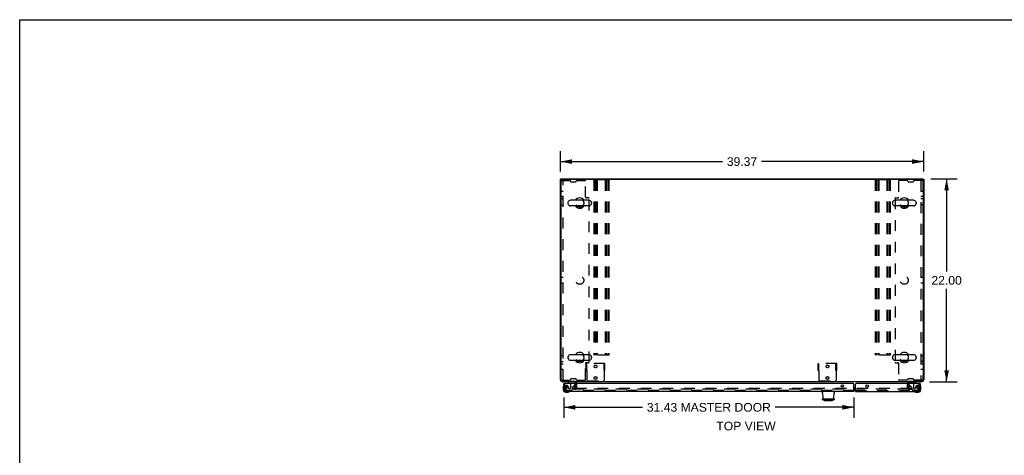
# Model space of a CAD drawing. Header units: inches. Extents: x 0 to 213, y 0 to 138.
# Tile 26 of 38: x 0 to 107, y 91 to 138. Entities that reach past the tile are written whole.
import ezdxf

# ---------------------------------------------------------------- set-up
doc = ezdxf.new("R2010")
doc.units = ezdxf.units.IN
doc.header["$LTSCALE"] = 11.736377
doc.header["$MEASUREMENT"] = 0
doc.linetypes.add('HIDDEN', pattern=[0.2, 0.1, -0.1])
doc.layers.get('0').update_dxf_attribs({"linetype": 'CONTINUOUS'})
for name, color, linetype in [('DEFAULT_2', 8, 'HIDDEN'), ('DIMENSIONS', 7, 'CONTINUOUS'), ('MASTER_DOOR_ASSEMBLY', 7, 'CONTINUOUS'), ('SLAVE_DOOR_ASSEMBLY', 7, 'CONTINUOUS')]:
    doc.layers.add(name, color=color, linetype=linetype)
doc.styles.get("Standard").update_dxf_attribs({"font": 'arial.ttf'})
doc.dimstyles.new('DIMSTYLE_1', dxfattribs={"dimtxt": 0.941421, "dimasz": 1.255227, "dimexe": 0.09, "dimexo": 0.07, "dimgap": 0.0375, "dimtad": 0, "dimtih": 1, "dimtoh": 1, "dimzin": 4, "dimdsep": 46, "dimtxsty": 'Standard', "dimblk": '_FILLED', "dimblk1": '_FILLED', "dimblk2": '_FILLED', "dimcen": 0.09, "dimazin": 1, "dimtfac": 1, "dimtdec": 3, "dimtofl": 0, "dimtmove": 0, "dimatfit": 3, "dimldrblk": '_FILLED', "dimfxl": 0, "dimtolj": 1, "dimtzin": 4, "dimarcsym": 0})

# ---------------------------------------------------------------- blocks, each defined once
blk = doc.blocks.new('_FILLED')
at = {"color": 0, "linetype": 'ByBlock'}
blk.add_solid([(0, 0), (-1, 0.2), (-1, -0.2)], dxfattribs=at)
blk = doc.blocks.new('*D1')
at = {"layer": 'DIMENSIONS', "color": 2, "linetype": 'Continuous'}
for p, q in [((58.59, 121.63), (58.59, 123.82)), ((97.96, 121.63), (97.96, 123.82)), ((58.59, 122.69), (76.16, 122.69)), ((97.96, 122.69), (80.39, 122.69))]:
    blk.add_line(p, q, dxfattribs=at)
at = {"layer": 'DIMENSIONS', "color": 2, "linetype": 'Continuous', "xscale": 1.2552274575, "yscale": 1.2552274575, "zscale": 1.2552274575, "rotation": 180}
blk.add_blockref('_FILLED', (58.59, 122.69), dxfattribs=at)
at = {"layer": 'DIMENSIONS', "color": 2, "linetype": 'Continuous', "xscale": 1.2552274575, "yscale": 1.2552274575, "zscale": 1.2552274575}
blk.add_blockref('_FILLED', (97.96, 122.69), dxfattribs=at)
at = {"layer": 'DIMENSIONS', "color": 2, "linetype": 'Continuous', "insert": (78.27, 123.16), "char_height": 0.941, "width": 3.2897, "attachment_point": 2, "line_spacing_factor": 0.9}
blk.add_mtext('39.37', dxfattribs=at)
blk = doc.blocks.new('*D2')
at = {"layer": 'DIMENSIONS', "color": 2, "linetype": 'Continuous'}
for p, q in [((98.72, 120.82), (101.57, 120.82)), ((100.44, 120.82), (100.44, 110.76)), ((100.44, 98.82), (100.44, 108.88)), ((98.59, 98.82), (101.57, 98.82))]:
    blk.add_line(p, q, dxfattribs=at)
at = {"layer": 'DIMENSIONS', "color": 2, "linetype": 'Continuous', "xscale": 1.2552274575, "yscale": 1.2552274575, "zscale": 1.2552274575}
for p, rotation in [((100.44, 120.82), 90), ((100.44, 98.82), 270)]:
    blk.add_blockref('_FILLED', p, dxfattribs=dict(at, rotation=rotation))
at = {"layer": 'DIMENSIONS', "color": 2, "linetype": 'Continuous', "insert": (100.44, 110.29), "char_height": 0.941, "width": 3.2897, "attachment_point": 2, "line_spacing_factor": 0.9}
blk.add_mtext('22.00', dxfattribs=at)
blk = doc.blocks.new('*D22')
at = {"layer": 'DIMENSIONS', "color": 2, "linetype": 'Continuous'}
for p, q in [((58.96, 97.13), (58.96, 94.92)), ((90.4, 97.13), (90.4, 94.92)), ((58.96, 96.05), (67.5, 96.05)), ((90.4, 96.05), (81.86, 96.05))]:
    blk.add_line(p, q, dxfattribs=at)
at = {"layer": 'DIMENSIONS', "color": 2, "linetype": 'Continuous', "xscale": 1.2552274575, "yscale": 1.2552274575, "zscale": 1.2552274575, "rotation": 180}
blk.add_blockref('_FILLED', (58.96, 96.05), dxfattribs=at)
at = {"layer": 'DIMENSIONS', "color": 2, "linetype": 'Continuous', "xscale": 1.2552274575, "yscale": 1.2552274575, "zscale": 1.2552274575}
blk.add_blockref('_FILLED', (90.4, 96.05), dxfattribs=at)
at = {"layer": 'DIMENSIONS', "color": 2, "linetype": 'Continuous', "insert": (74.68, 96.52), "char_height": 0.9414, "width": 13.4249, "attachment_point": 2, "line_spacing_factor": 0.9}
blk.add_mtext('31.43 MASTER DOOR', dxfattribs=at)

msp = doc.modelspace()

# ---------------------------------------------------------------- linework, layer by layer
at = {"color": 7, "linetype": 'Continuous'}
for p, q in [((0, 0), (0, 138.075)), ((0, 138.075), (213.389, 138.075)), ((58.692, 120.77), (58.588, 120.77)), ((58.692, 120.749), (58.692, 120.822)), ((97.854, 120.749), (97.854, 120.822)), ((97.854, 120.77), (97.958, 120.77)), ((61.679, 118.503), (59.704, 118.503)), ((96.841, 118.503), (94.866, 118.503)), ((59.404, 118.241), (59.404, 118.154)), ((61.679, 117.891), (59.704, 117.891)), ((61.979, 118.241), (61.979, 118.154)), ((94.566, 118.241), (94.566, 118.154)), ((96.841, 117.891), (94.866, 117.891)), ((97.141, 118.241), (97.141, 118.154)), ((59.404, 101.491), (59.404, 101.404)), ((61.679, 101.753), (59.704, 101.753)), ((61.979, 101.491), (61.979, 101.404)), ((94.566, 101.491), (94.566, 101.404)), ((96.841, 101.753), (94.866, 101.753)), ((97.141, 101.491), (97.141, 101.404)), ((61.679, 101.141), (59.704, 101.141)), ((96.841, 101.141), (94.866, 101.141)), ((60.234, 98.868), (60.234, 98.822)), ((96.312, 98.868), (96.312, 98.822)), ((96.354, 98.783), (96.354, 98.783))]:
    msp.add_line(p, q, dxfattribs=at)
at = {"color": 3, "linetype": 'Continuous'}
for p, q in [((58.588, 99.069), (58.588, 120.77)), ((58.64, 120.65), (58.64, 98.994)), ((58.692, 120.822), (97.854, 120.822)), ((58.76, 120.77), (97.786, 120.77)), ((97.906, 120.65), (97.906, 98.994)), ((97.958, 120.77), (97.958, 99.069)), ((58.76, 98.874), (60.215, 98.874)), ((60.234, 98.822), (58.834, 98.822)), ((60.234, 98.618), (60.234, 98.68)), ((60.234, 98.237), (60.234, 98.5)), ((96.281, 98.822), (60.265, 98.822)), ((97.711, 98.822), (96.312, 98.822)), ((96.312, 98.68), (96.312, 98.618)), ((96.312, 98.5), (96.312, 98.237)), ((96.331, 98.874), (97.786, 98.874))]:
    msp.add_line(p, q, dxfattribs=at)
for points in [[(60.249, 98.866), (60.247, 98.866), (60.245, 98.866), (60.244, 98.866), (60.243, 98.866), (60.242, 98.866), (60.24, 98.867), (60.238, 98.867), (60.236, 98.867), (60.235, 98.868), (60.233, 98.868), (60.231, 98.869), (60.229, 98.869), (60.227, 98.87), (60.225, 98.871), (60.223, 98.871), (60.22, 98.872), (60.218, 98.873), (60.215, 98.874)], [(60.265, 98.855), (60.263, 98.856), (60.262, 98.858), (60.26, 98.859), (60.259, 98.861), (60.258, 98.862), (60.257, 98.863), (60.256, 98.864), (60.255, 98.864), (60.254, 98.865), (60.253, 98.865), (60.252, 98.865), (60.251, 98.866), (60.25, 98.866), (60.25, 98.866), (60.249, 98.866)], [(96.281, 98.855), (96.282, 98.856), (96.284, 98.858), (96.285, 98.859), (96.286, 98.861), (96.288, 98.862), (96.289, 98.863), (96.29, 98.864), (96.291, 98.864), (96.292, 98.865), (96.292, 98.865), (96.293, 98.865), (96.294, 98.866), (96.295, 98.866), (96.296, 98.866), (96.297, 98.866), (96.299, 98.866)], [(96.299, 98.866), (96.3, 98.866), (96.301, 98.866), (96.302, 98.866), (96.304, 98.866), (96.306, 98.867), (96.307, 98.867), (96.309, 98.867), (96.311, 98.868), (96.313, 98.868), (96.314, 98.869), (96.316, 98.869), (96.318, 98.87), (96.321, 98.871), (96.323, 98.871), (96.325, 98.872), (96.328, 98.873), (96.331, 98.874)]]:
    msp.add_lwpolyline(points, dxfattribs=at)
for centre, radius, start, end in [((58.76, 120.65), 0.12, 90, 180), ((97.786, 120.65), 0.12, 0, 90), ((58.834, 99.069), 0.246, 180, 270), ((58.76, 98.994), 0.12, 180, 270), ((60.091, 98.68), 0.142, 0, 90), ((96.454, 98.68), 0.142, 90, 180), ((97.711, 99.069), 0.246, 270, 360), ((97.786, 98.994), 0.12, 270, 360)]:
    msp.add_arc(centre, radius, start, end, dxfattribs=at)
at = {"color": 7, "linetype": 'Continuous'}
for centre, radius, start, end in [((59.704, 118.197), 0.306, 90, 164.36966), ((60.692, 118.197), 0.562, 32.95671, 147.04329), ((61.679, 118.197), 0.306, 15.63034, 90), ((94.866, 118.197), 0.306, 90, 164.36966), ((95.854, 118.197), 0.562, 32.95671, 147.04329), ((96.841, 118.197), 0.306, 15.63034, 90), ((59.548, 118.241), 0.144, 164.36966, 180), ((59.548, 118.154), 0.144, 180, 195.63034), ((59.704, 118.197), 0.306, 195.63034, 270), ((60.692, 118.197), 0.562, 212.95602, 327.04398), ((61.679, 118.197), 0.306, 270, 344.36966), ((61.835, 118.241), 0.144, 0, 15.63034), ((61.835, 118.154), 0.144, 344.36966, 360), ((94.71, 118.241), 0.144, 164.36966, 180), ((94.71, 118.154), 0.144, 180, 195.63034), ((94.866, 118.197), 0.306, 195.63034, 270), ((95.854, 118.197), 0.562, 212.95602, 327.04398), ((96.841, 118.197), 0.306, 270, 344.36966), ((96.997, 118.241), 0.144, 0, 15.63034), ((96.997, 118.154), 0.144, 344.36966, 360), ((59.548, 101.491), 0.144, 164.36966, 180), ((59.548, 101.404), 0.144, 180, 195.63034), ((59.704, 101.447), 0.306, 90, 164.36966), ((59.704, 101.447), 0.306, 195.63034, 270), ((60.692, 101.447), 0.562, 32.95671, 147.04329), ((61.679, 101.447), 0.306, 15.63034, 90), ((61.679, 101.447), 0.306, 270, 344.36966), ((61.835, 101.491), 0.144, 0, 15.63034), ((61.835, 101.404), 0.144, 344.36966, 360), ((94.71, 101.491), 0.144, 164.36966, 180), ((94.71, 101.404), 0.144, 180, 195.63034), ((94.866, 101.447), 0.306, 90, 164.36966), ((94.866, 101.447), 0.306, 195.63034, 270), ((95.854, 101.447), 0.562, 32.95671, 147.04329), ((96.841, 101.447), 0.306, 15.63034, 90), ((96.841, 101.447), 0.306, 270, 344.36966), ((96.997, 101.491), 0.144, 0, 15.63034), ((96.997, 101.404), 0.144, 344.36966, 360), ((60.692, 101.447), 0.562, 212.95602, 327.04398), ((95.854, 101.447), 0.562, 212.95602, 327.04398)]:
    msp.add_arc(centre, radius, start, end, dxfattribs=at)
at = {"layer": 'DEFAULT_2', "color": 8, "linetype": 'HIDDEN'}
for p, q in [((58.692, 99.01), (58.692, 120.635)), ((58.692, 120.635), (59.633, 120.635)), ((58.88, 99.01), (58.88, 120.635)), ((59.692, 120.576), (59.692, 120.569)), ((60.317, 120.576), (60.317, 120.569)), ((60.376, 120.635), (61.258, 120.635)), ((61.317, 118.819), (61.317, 120.576)), ((62.204, 120.697), (62.204, 101.697)), ((63.829, 120.697), (62.204, 120.697)), ((62.308, 120.697), (62.308, 101.697)), ((62.475, 120.697), (62.475, 101.697)), ((62.579, 120.697), (62.579, 101.697)), ((63.454, 120.697), (63.454, 101.697)), ((63.558, 120.697), (63.558, 101.697)), ((63.725, 120.697), (63.725, 101.697)), ((63.829, 120.697), (63.829, 101.697)), ((92.716, 120.697), (92.716, 101.697)), ((94.341, 120.697), (92.716, 120.697)), ((92.82, 120.697), (92.82, 101.697)), ((92.987, 120.697), (92.987, 101.697)), ((93.091, 120.697), (93.091, 101.697)), ((93.966, 120.697), (93.966, 101.697)), ((94.07, 120.697), (94.07, 101.697)), ((94.237, 120.697), (94.237, 101.697)), ((94.341, 120.697), (94.341, 101.697)), ((95.229, 120.576), (95.229, 118.819)), ((96.17, 120.635), (95.288, 120.635)), ((96.229, 120.576), (96.229, 120.569)), ((96.854, 120.576), (96.854, 120.569)), ((97.854, 120.635), (96.913, 120.635)), ((97.666, 120.635), (97.666, 99.01)), ((97.854, 120.635), (97.854, 99.01)), ((59.751, 120.51), (60.258, 120.51)), ((96.288, 120.51), (96.795, 120.51)), ((58.692, 119.478), (58.88, 119.478)), ((58.692, 118.916), (58.88, 118.916)), ((58.88, 118.635), (58.692, 118.635)), ((61.633, 118.76), (61.376, 118.76)), ((61.692, 100.944), (61.692, 118.701)), ((94.854, 118.701), (94.854, 100.944)), ((94.913, 118.76), (95.17, 118.76)), ((97.666, 119.478), (97.854, 119.478)), ((97.854, 118.916), (97.666, 118.916)), ((97.854, 118.635), (97.666, 118.635)), ((58.692, 118.01), (58.88, 118.01)), ((97.854, 118.01), (97.666, 118.01)), ((58.88, 110.135), (58.692, 110.135)), ((97.854, 110.135), (97.666, 110.135)), ((58.88, 109.51), (58.692, 109.51)), ((97.854, 109.51), (97.666, 109.51)), ((58.88, 101.635), (58.692, 101.635)), ((63.829, 101.697), (62.204, 101.697)), ((94.341, 101.697), (92.716, 101.697)), ((97.854, 101.635), (97.666, 101.635)), ((58.692, 101.01), (58.88, 101.01)), ((58.88, 100.728), (58.692, 100.728)), ((61.317, 99.069), (61.317, 100.826)), ((61.633, 100.885), (61.376, 100.885)), ((61.395, 100.051), (61.395, 100.801)), ((63.395, 100.801), (61.395, 100.801)), ((61.473, 100.574), (61.395, 100.574)), ((61.473, 100.051), (61.473, 100.801)), ((63.317, 100.051), (63.317, 100.801)), ((63.395, 100.574), (63.317, 100.574)), ((63.395, 100.051), (63.395, 100.801)), ((88.531, 100.801), (86.531, 100.801)), ((86.531, 100.051), (86.531, 100.801)), ((86.609, 100.574), (86.531, 100.574)), ((86.609, 100.051), (86.609, 100.801)), ((88.453, 100.051), (88.453, 100.801)), ((88.531, 100.574), (88.453, 100.574)), ((88.531, 100.051), (88.531, 100.801)), ((94.913, 100.885), (95.17, 100.885)), ((95.229, 100.826), (95.229, 99.069)), ((97.854, 101.01), (97.666, 101.01)), ((97.854, 100.728), (97.666, 100.728)), ((58.88, 100.166), (58.692, 100.166)), ((61.473, 100.278), (61.395, 100.278)), ((61.473, 100.239), (61.395, 100.239)), ((61.473, 100.114), (61.395, 100.114)), ((61.395, 100.051), (61.441, 100.051)), ((61.441, 100.051), (61.496, 100.051)), ((61.465, 100.02), (61.465, 99.004)), ((63.293, 100.051), (63.348, 100.051)), ((63.395, 100.278), (63.317, 100.278)), ((63.395, 100.239), (63.317, 100.239)), ((63.395, 100.114), (63.317, 100.114)), ((63.324, 100.02), (63.324, 99.004)), ((63.348, 100.051), (63.395, 100.051)), ((86.609, 100.278), (86.531, 100.278)), ((86.609, 100.239), (86.531, 100.239)), ((86.609, 100.114), (86.531, 100.114)), ((86.531, 100.051), (86.577, 100.051)), ((86.577, 100.051), (86.632, 100.051)), ((86.601, 100.02), (86.601, 99.004)), ((88.429, 100.051), (88.484, 100.051)), ((88.531, 100.278), (88.453, 100.278)), ((88.531, 100.239), (88.453, 100.239)), ((88.531, 100.114), (88.453, 100.114)), ((88.46, 100.02), (88.46, 99.004)), ((88.484, 100.051), (88.531, 100.051)), ((97.854, 100.166), (97.666, 100.166)), ((58.692, 99.01), (59.633, 99.01)), ((59.692, 99.069), (59.692, 99.076)), ((60.258, 99.135), (59.751, 99.135)), ((60.234, 98.5), (60.234, 98.618)), ((60.234, 98.184), (60.234, 98.237)), ((60.317, 99.069), (60.317, 99.076)), ((60.338, 98.68), (60.338, 98.184)), ((60.376, 99.01), (61.258, 99.01)), ((61.543, 98.926), (63.246, 98.926)), ((86.679, 98.926), (88.382, 98.926)), ((96.17, 99.01), (95.288, 99.01)), ((96.208, 98.184), (96.208, 98.68)), ((96.229, 99.069), (96.229, 99.076)), ((96.795, 99.135), (96.288, 99.135)), ((96.312, 98.618), (96.312, 98.5)), ((96.312, 98.237), (96.312, 98.184)), ((96.854, 99.069), (96.854, 99.076)), ((97.854, 99.01), (96.913, 99.01)), ((59.921, 98.01), (59.921, 98.114)), ((59.921, 98.114), (60.234, 98.114)), ((60.234, 98.01), (59.921, 98.01)), ((60.249, 98.114), (96.297, 98.114)), ((96.297, 98.01), (60.249, 98.01)), ((96.312, 98.114), (96.624, 98.114)), ((96.312, 98.01), (96.624, 98.01)), ((96.624, 98.01), (96.624, 98.114))]:
    msp.add_line(p, q, dxfattribs=at)
for points in [[(61.441, 100.051), (61.444, 100.049), (61.446, 100.047), (61.448, 100.044), (61.45, 100.042), (61.451, 100.04), (61.452, 100.039), (61.454, 100.037)], [(61.454, 100.037), (61.456, 100.033), (61.458, 100.03), (61.459, 100.028), (61.461, 100.026), (61.463, 100.023), (61.465, 100.02)], [(61.475, 100.028), (61.472, 100.026), (61.47, 100.024), (61.467, 100.022), (61.465, 100.02)], [(61.496, 100.051), (61.496, 100.049), (61.495, 100.046), (61.494, 100.044), (61.493, 100.042), (61.491, 100.04), (61.489, 100.038), (61.487, 100.036), (61.485, 100.035), (61.483, 100.033), (61.48, 100.031), (61.475, 100.028)], [(63.293, 100.051), (63.294, 100.049), (63.294, 100.046), (63.295, 100.044), (63.297, 100.042), (63.298, 100.04), (63.3, 100.038), (63.302, 100.036), (63.304, 100.035), (63.306, 100.033), (63.309, 100.032)], [(63.309, 100.032), (63.314, 100.028), (63.317, 100.026), (63.32, 100.024), (63.322, 100.022), (63.324, 100.02)], [(63.334, 100.033), (63.332, 100.031), (63.331, 100.029), (63.329, 100.027), (63.328, 100.025), (63.326, 100.023), (63.324, 100.02)], [(63.348, 100.051), (63.346, 100.049), (63.344, 100.047), (63.342, 100.045), (63.341, 100.043), (63.339, 100.042), (63.338, 100.04), (63.337, 100.038), (63.336, 100.037), (63.334, 100.033)], [(86.577, 100.051), (86.58, 100.049), (86.582, 100.047), (86.584, 100.044), (86.586, 100.042), (86.587, 100.04), (86.588, 100.039), (86.59, 100.037)], [(86.59, 100.037), (86.592, 100.033), (86.594, 100.03), (86.595, 100.028), (86.597, 100.026), (86.599, 100.023), (86.601, 100.02)], [(86.611, 100.028), (86.608, 100.026), (86.606, 100.024), (86.603, 100.022), (86.601, 100.02)], [(86.632, 100.051), (86.632, 100.049), (86.631, 100.046), (86.63, 100.044), (86.629, 100.042), (86.627, 100.04), (86.625, 100.038), (86.623, 100.036), (86.621, 100.035), (86.619, 100.033), (86.617, 100.031), (86.611, 100.028)], [(88.429, 100.051), (88.43, 100.049), (88.431, 100.046), (88.432, 100.044), (88.433, 100.042), (88.434, 100.04), (88.436, 100.038), (88.438, 100.036), (88.44, 100.035), (88.442, 100.033), (88.445, 100.032)], [(88.445, 100.032), (88.45, 100.028), (88.453, 100.026), (88.456, 100.024), (88.458, 100.022), (88.46, 100.02)], [(88.47, 100.033), (88.468, 100.031), (88.467, 100.029), (88.466, 100.027), (88.464, 100.025), (88.462, 100.023), (88.46, 100.02)], [(88.484, 100.051), (88.482, 100.049), (88.48, 100.047), (88.478, 100.045), (88.477, 100.043), (88.475, 100.042), (88.474, 100.04), (88.473, 100.038), (88.472, 100.037), (88.47, 100.033)]]:
    msp.add_lwpolyline(points, dxfattribs=at)
for centre, radius in [((60.692, 118.197), 0.438), ((95.854, 118.197), 0.438), ((60.692, 109.822), 0.438), ((95.854, 109.822), 0.438), ((60.692, 101.447), 0.438), ((95.854, 101.447), 0.438), ((62.395, 100.481), 0.148), ((87.531, 100.481), 0.148), ((62.395, 99.231), 0.148), ((87.531, 99.231), 0.148)]:
    msp.add_circle(centre, radius, dxfattribs=at)
for centre, radius, start, end in [((59.633, 120.576), 0.0591, 0, 90), ((59.751, 120.569), 0.0591, 180, 270), ((60.258, 120.569), 0.0591, 270, 360), ((60.376, 120.576), 0.0591, 90, 180), ((61.258, 120.576), 0.0591, 0, 90), ((95.288, 120.576), 0.0591, 90, 180), ((96.17, 120.576), 0.0591, 0, 90), ((96.288, 120.569), 0.0591, 180, 270), ((96.795, 120.569), 0.0591, 270, 360), ((96.913, 120.576), 0.0591, 90, 180), ((61.376, 118.819), 0.0591, 180, 270), ((61.633, 118.701), 0.0591, 0, 90), ((94.913, 118.701), 0.0591, 90, 180), ((95.17, 118.819), 0.0591, 270, 360), ((61.376, 100.826), 0.0591, 90, 180), ((61.633, 100.944), 0.0591, 270, 360), ((94.913, 100.944), 0.0591, 180, 270), ((95.17, 100.826), 0.0591, 0, 90), ((59.633, 99.069), 0.0591, 270, 360), ((59.751, 99.076), 0.0591, 90, 180), ((60.164, 98.184), 0.174, 270, 360), ((60.164, 98.184), 0.07, 270, 360), ((60.258, 99.076), 0.0591, 0, 90), ((60.091, 98.68), 0.246, 0, 45.77586), ((60.376, 99.069), 0.0591, 180, 270), ((61.258, 99.069), 0.0591, 270, 360), ((61.543, 99.004), 0.078, 180, 270), ((63.246, 99.004), 0.078, 270, 360), ((86.679, 99.004), 0.078, 180, 270), ((88.382, 99.004), 0.078, 270, 360), ((95.288, 99.069), 0.0591, 180, 270), ((96.17, 99.069), 0.0591, 270, 360), ((96.454, 98.68), 0.246, 134.22414, 180), ((96.382, 98.184), 0.174, 180, 270), ((96.288, 99.076), 0.0591, 90, 180), ((96.382, 98.184), 0.07, 180, 270), ((96.795, 99.076), 0.0591, 0, 90), ((96.913, 99.069), 0.0591, 180, 270)]:
    msp.add_arc(centre, radius, start, end, dxfattribs=at)
at = {"layer": 'MASTER_DOOR_ASSEMBLY', "color": 7, "linetype": 'Continuous'}
for p, q in [((58.903, 98.224), (58.906, 98.262)), ((58.903, 98.224), (58.903, 97.967)), ((58.949, 98.359), (58.949, 98.359)), ((58.983, 98.618), (58.963, 98.618)), ((59.405, 98.822), (59.405, 98.783)), ((59.405, 98.783), (59.643, 98.645)), ((60.082, 98.391), (60.162, 98.472)), ((60.192, 98.618), (60.192, 98.665)), ((90.395, 98.188), (90.485, 98.188)), ((58.963, 98.011), (58.963, 97.967)), ((59.166, 97.764), (59.209, 97.764)), ((59.166, 97.704), (59.422, 97.704)), ((59.46, 97.707), (59.422, 97.704)), ((59.551, 97.749), (59.555, 97.75)), ((59.555, 97.75), (59.556, 97.75)), ((86.988, 97.655), (86.984, 97.764)), ((88.264, 97.764), (88.26, 97.655)), ((90.485, 97.868), (90.395, 97.868)), ((86.965, 96.972), (86.964, 96.942)), ((86.965, 96.972), (87.193, 96.972)), ((87.083, 96.977), (88.166, 96.977)), ((87.085, 96.92), (87.083, 96.972)), ((87.223, 96.774), (87.202, 96.824)), ((87.998, 96.755), (87.25, 96.755)), ((87.514, 96.755), (87.514, 96.749)), ((87.735, 96.749), (87.514, 96.749)), ((87.526, 96.972), (87.723, 96.972)), ((87.624, 96.755), (87.624, 96.749)), ((87.735, 96.755), (87.735, 96.749)), ((88.025, 96.774), (88.046, 96.824)), ((88.056, 96.972), (88.284, 96.972)), ((88.166, 96.972), (88.164, 96.92)), ((88.284, 96.972), (88.285, 96.942))]:
    msp.add_line(p, q, dxfattribs=at)
at = {"layer": 'MASTER_DOOR_ASSEMBLY', "color": 3, "linetype": 'Continuous'}
for p, q in [((58.963, 98.011), (58.963, 98.618)), ((90.333, 98.618), (58.983, 98.618)), ((90.395, 97.764), (90.395, 98.556)), ((90.395, 97.764), (59.209, 97.764))]:
    msp.add_line(p, q, dxfattribs=at)
at = {"layer": 'MASTER_DOOR_ASSEMBLY', "color": 8, "linetype": 'HIDDEN'}
for p, q in [((59.067, 98.011), (59.067, 98.618)), ((60.035, 98.822), (59.405, 98.822)), ((59.464, 98.179), (59.464, 98.168)), ((59.693, 98.559), (59.693, 98.179)), ((59.885, 98.015), (59.885, 98.194)), ((59.943, 98.253), (60.082, 98.391)), ((60.192, 98.543), (60.192, 98.618)), ((59.141, 98.067), (59.243, 97.923)), ((90.395, 97.868), (59.192, 97.868)), ((59.307, 97.889), (59.759, 97.889)), ((59.595, 98.081), (59.562, 98.081)), ((59.759, 97.889), (59.885, 98.015))]:
    msp.add_line(p, q, dxfattribs=at)
at = {"layer": 'MASTER_DOOR_ASSEMBLY', "color": 7, "linetype": 'Continuous'}
for points in [[(58.949, 98.359), (58.949, 98.357), (58.949, 98.356), (58.948, 98.352)], [(59.556, 97.75), (59.557, 97.751), (59.558, 97.751)], [(87.178, 96.842), (87.183, 96.841), (87.188, 96.839), (87.192, 96.836), (87.196, 96.833), (87.199, 96.829), (87.202, 96.825), (87.202, 96.824)], [(87.193, 96.972), (87.193, 96.972), (87.194, 96.972), (87.194, 96.972), (87.194, 96.972), (87.195, 96.972), (87.195, 96.972)], [(87.195, 96.972), (87.197, 96.973), (87.198, 96.973), (87.2, 96.974), (87.202, 96.975), (87.203, 96.976), (87.204, 96.977)], [(88.044, 96.977), (88.045, 96.976), (88.047, 96.975), (88.049, 96.974), (88.05, 96.973), (88.052, 96.973), (88.053, 96.972)], [(88.046, 96.824), (88.047, 96.825), (88.049, 96.829), (88.052, 96.833), (88.056, 96.836), (88.06, 96.839), (88.065, 96.841), (88.07, 96.842)], [(88.053, 96.972), (88.054, 96.972), (88.054, 96.972), (88.054, 96.972), (88.055, 96.972), (88.055, 96.972), (88.056, 96.972)]]:
    msp.add_lwpolyline(points, dxfattribs=at)
at = {"layer": 'MASTER_DOOR_ASSEMBLY', "color": 8, "linetype": 'HIDDEN'}
msp.add_circle((59.267, 98.231), 0.101, dxfattribs=at)
at = {"layer": 'MASTER_DOOR_ASSEMBLY', "color": 3, "linetype": 'Continuous'}
for centre in [(60.213, 98.368), (89.145, 98.368)]:
    msp.add_circle(centre, 0.133, dxfattribs=at)
at = {"layer": 'MASTER_DOOR_ASSEMBLY', "color": 7, "linetype": 'Continuous'}
for centre, radius, start, end in [((59.153, 98.224), 0.25, 149.11011, 180), ((58.951, 98.344), 0.015, 96.37959, 149.11011), ((58.948, 98.344), 0.015, 0, 83.62041), ((59.593, 98.559), 0.1, 36.54681, 59.90799), ((60.035, 98.665), 0.157, 0, 90), ((60.092, 98.543), 0.1, 315, 332.98246), ((59.166, 97.967), 0.263, 180, 270), ((59.166, 97.967), 0.203, 180, 270), ((59.422, 97.954), 0.25, 270, 300.88989), ((59.543, 97.749), 0.015, 6.37959, 90), ((59.543, 97.753), 0.015, 300.88989, 353.62041), ((87.185, 97.661), 0.197, 182, 195.75346), ((84.758, 96.977), 2.325, 0, 15.75346), ((90.49, 96.977), 2.325, 164.24654, 180), ((88.063, 97.661), 0.197, 344.24654, 358), ((87.042, 96.939), 0.0787, 178, 261.32603), ((87.624, 100.753), 3.937, 261.32603, 278.67397), ((87.163, 96.923), 0.0787, 182, 263.14017), ((87.25, 96.785), 0.0295, 202.5, 270), ((87.526, 96.992), 0.0197, 228.78311, 270), ((87.723, 96.992), 0.0197, 270, 311.21575), ((87.998, 96.785), 0.0295, 270, 337.5), ((88.085, 96.923), 0.0787, 276.85983, 358), ((88.206, 96.939), 0.0787, 278.67397, 2)]:
    msp.add_arc(centre, radius, start, end, dxfattribs=at)
at = {"layer": 'MASTER_DOOR_ASSEMBLY', "color": 8, "linetype": 'HIDDEN'}
for centre, radius, start, end in [((59.267, 98.231), 0.187, 17.84824, 196.84389), ((59.457, 98.289), 0.386, 196.84389, 215.1), ((59.071, 98.168), 0.393, 1.65986, 17.92977), ((59.562, 98.179), 0.098, 180, 270), ((59.595, 98.179), 0.098, 270, 360), ((59.593, 98.559), 0.1, 0, 36.54681), ((59.924, 98.194), 0.039, 111.60962, 180), ((59.873, 98.323), 0.1, 291.60962, 315), ((60.092, 98.543), 0.1, 332.98246, 360), ((59.209, 98.011), 0.142, 180, 270), ((59.307, 97.968), 0.079, 215.1, 270)]:
    msp.add_arc(centre, radius, start, end, dxfattribs=at)
at = {"layer": 'MASTER_DOOR_ASSEMBLY', "color": 3, "linetype": 'Continuous'}
for centre, radius, start, end in [((90.333, 98.556), 0.0625, 0, 90), ((59.209, 98.011), 0.246, 180, 270)]:
    msp.add_arc(centre, radius, start, end, dxfattribs=at)
at = {"layer": 'SLAVE_DOOR_ASSEMBLY', "color": 7, "linetype": 'Continuous'}
for p, q in [((90.395, 98.188), (90.583, 98.188)), ((96.354, 98.618), (96.354, 98.665)), ((96.464, 98.391), (96.383, 98.472)), ((96.903, 98.645), (97.141, 98.783)), ((97.141, 98.822), (97.141, 98.783)), ((97.563, 98.618), (97.583, 98.618)), ((97.597, 98.356), (97.597, 98.357)), ((97.598, 98.352), (97.597, 98.356)), ((97.643, 98.224), (97.64, 98.262)), ((97.643, 97.967), (97.643, 98.224)), ((90.583, 97.868), (90.395, 97.868)), ((96.988, 97.751), (96.988, 97.751)), ((97.085, 97.707), (97.123, 97.704)), ((97.123, 97.704), (97.38, 97.704)), ((97.336, 97.764), (97.38, 97.764)), ((97.583, 97.967), (97.583, 98.011))]:
    msp.add_line(p, q, dxfattribs=at)
at = {"layer": 'SLAVE_DOOR_ASSEMBLY', "color": 3, "linetype": 'Continuous'}
for p, q in [((90.583, 97.764), (90.583, 98.556)), ((97.563, 98.618), (90.645, 98.618)), ((97.583, 98.618), (97.583, 98.011)), ((90.583, 97.764), (97.336, 97.764))]:
    msp.add_line(p, q, dxfattribs=at)
at = {"layer": 'SLAVE_DOOR_ASSEMBLY', "color": 8, "linetype": 'HIDDEN'}
for p, q in [((96.354, 98.543), (96.354, 98.618)), ((96.602, 98.253), (96.464, 98.391)), ((96.511, 98.822), (97.141, 98.822)), ((96.661, 98.194), (96.661, 98.015)), ((96.853, 98.559), (96.853, 98.179)), ((97.082, 98.179), (97.082, 98.168)), ((97.479, 98.011), (97.479, 98.618)), ((90.583, 97.868), (97.354, 97.868)), ((96.661, 98.015), (96.787, 97.889)), ((97.238, 97.889), (96.787, 97.889)), ((96.984, 98.081), (96.951, 98.081)), ((97.303, 97.923), (97.404, 98.067))]:
    msp.add_line(p, q, dxfattribs=at)
at = {"layer": 'SLAVE_DOOR_ASSEMBLY', "color": 7, "linetype": 'Continuous'}
for points in [[(97.597, 98.357), (97.596, 98.359), (97.596, 98.359)], [(96.988, 97.751), (96.99, 97.75), (96.991, 97.75), (96.995, 97.749)]]:
    msp.add_lwpolyline(points, dxfattribs=at)
at = {"layer": 'SLAVE_DOOR_ASSEMBLY', "color": 3, "linetype": 'Continuous'}
for centre in [(91.833, 98.368), (96.333, 98.368)]:
    msp.add_circle(centre, 0.133, dxfattribs=at)
at = {"layer": 'SLAVE_DOOR_ASSEMBLY', "color": 8, "linetype": 'HIDDEN'}
msp.add_circle((97.279, 98.231), 0.101, dxfattribs=at)
at = {"layer": 'SLAVE_DOOR_ASSEMBLY', "color": 3, "linetype": 'Continuous'}
for centre, radius, start, end in [((90.645, 98.556), 0.0625, 90, 180), ((97.336, 98.011), 0.246, 270, 360)]:
    msp.add_arc(centre, radius, start, end, dxfattribs=at)
at = {"layer": 'SLAVE_DOOR_ASSEMBLY', "color": 7, "linetype": 'Continuous'}
for centre, radius, start, end in [((96.511, 98.665), 0.157, 90, 180), ((96.454, 98.543), 0.1, 207.01754, 225), ((96.953, 98.559), 0.1, 120.09201, 143.45319), ((97.598, 98.344), 0.015, 96.37959, 180), ((97.594, 98.344), 0.015, 30.88989, 83.62041), ((97.393, 98.224), 0.25, 0, 30.88989), ((97.003, 97.749), 0.015, 90, 173.62041), ((97.003, 97.753), 0.015, 186.37959, 239.11011), ((97.123, 97.954), 0.25, 239.11011, 270), ((97.38, 97.967), 0.263, 270, 360), ((97.38, 97.967), 0.203, 270, 360)]:
    msp.add_arc(centre, radius, start, end, dxfattribs=at)
at = {"layer": 'SLAVE_DOOR_ASSEMBLY', "color": 8, "linetype": 'HIDDEN'}
for centre, radius, start, end in [((96.454, 98.543), 0.1, 180, 207.01754), ((96.673, 98.323), 0.1, 225, 248.39038), ((96.622, 98.194), 0.039, 0, 68.39038), ((96.953, 98.559), 0.1, 143.45319, 180), ((96.951, 98.179), 0.098, 180, 270), ((96.984, 98.179), 0.098, 270, 360), ((97.475, 98.168), 0.393, 162.07023, 178.34014), ((97.279, 98.231), 0.187, 343.15611, 162.15176), ((97.089, 98.289), 0.386, 324.9, 343.15611), ((97.238, 97.968), 0.079, 270, 324.9), ((97.336, 98.011), 0.142, 270, 360)]:
    msp.add_arc(centre, radius, start, end, dxfattribs=at)

# ---------------------------------------------------------------- texts
at = {"layer": 'DIMENSIONS', "color": 2, "linetype": 'Continuous', "insert": (78.704, 94.491), "char_height": 0.9414, "width": 6.41496, "attachment_point": 2, "line_spacing_factor": 0.9}
msp.add_mtext('TOP VIEW', dxfattribs=at)

# ---------------------------------------------------------------- dimensions: what is measured, and where the dimension line sits
at = {"layer": 'DIMENSIONS', "color": 2, "linetype": 'Continuous'}
for base, p1, p2, text, picture, middle in [((97.958, 122.691), (58.588, 123.89), (97.958, 123.89), '<>\\P[]', '*D1', (78.271, 122.685)), ((90.395, 96.047), (58.963, 94.847), (90.395, 94.847), '<> MASTER DOOR\\P[]', '*D22', (74.679, 96.047))]:
    dim = msp.add_linear_dim(base=base, p1=p1, p2=p2, text=text, dimstyle='DIMSTYLE_1', dxfattribs=at)
    dim.commit()
    dim.dimension.update_dxf_attribs({"geometry": picture, "text_midpoint": middle, "dimtype": 160})
dim = msp.add_linear_dim(base=(100.437, 120.822), p1=(98.52, 98.822), p2=(98.647, 120.822), angle=90, text='<>\\P[]', dimstyle='DIMSTYLE_1', dxfattribs=at)
dim.commit()
dim.dimension.update_dxf_attribs({"geometry": '*D2', "text_midpoint": (100.425, 109.817), "dimtype": 160})

doc.saveas('drawing.dxf')
